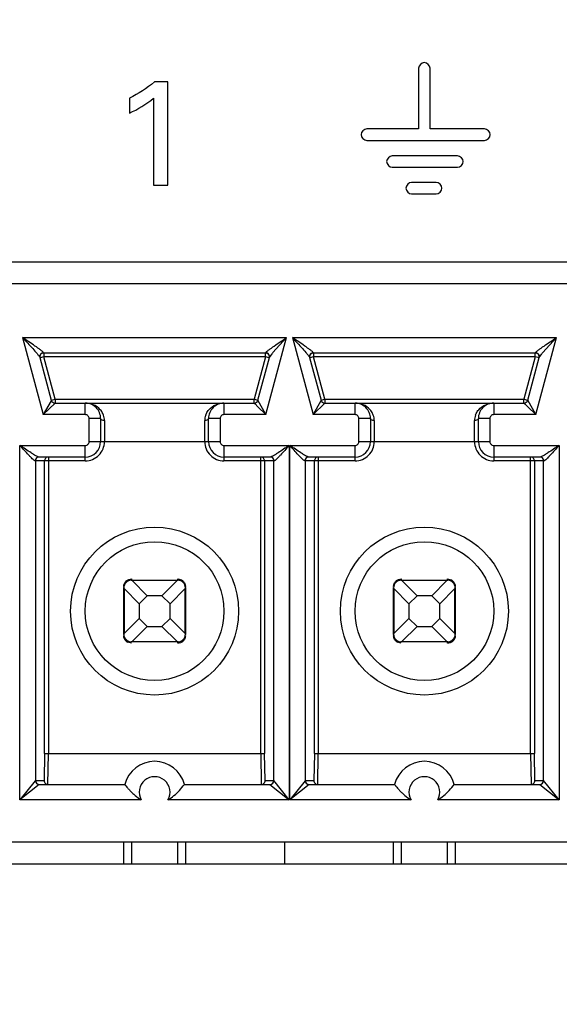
# Model space of a CAD drawing. Header units: inches. Extents: x 0 to 34, y 0 to 22.
# Tile 7 of 125: x 7.527 to 7.733, y 5.312 to 5.689. Entities that reach past the tile are written whole.
import ezdxf

# ---------------------------------------------------------------- set-up
doc = ezdxf.new("R2010")
doc.units = ezdxf.units.IN
doc.header["$LTSCALE"] = 1.87
doc.header["$MEASUREMENT"] = 0
doc.layers.get('0').update_dxf_attribs({"linetype": 'CONTINUOUS'})
doc.layers.add('02___PRT_ALL_AXES', color=7, linetype='CONTINUOUS')
doc.layers.add('DIMENSIONS', color=7, linetype='CONTINUOUS')
doc.styles.get("Standard").update_dxf_attribs({"font": 'txt', "width": 0.8})
doc.dimstyles.new('DIMSTYLE_2', dxfattribs={"dimtxt": 0.125, "dimasz": 0.18, "dimexe": 0.125, "dimexo": 0.0625, "dimgap": 0.09, "dimtad": 0, "dimtih": 1, "dimtoh": 1, "dimdec": 3, "dimlfac": 1.3333333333, "dimzin": 4, "dimdsep": 46, "dimtxsty": 'STANDARD', "dimblk": '_FILLED', "dimblk1": '_FILLED', "dimblk2": '_FILLED', "dimcen": 0.09, "dimadec": 0, "dimazin": 0, "dimtp": 0.001, "dimtm": 0.001, "dimtfac": 1, "dimtdec": 3, "dimtofl": 0, "dimtmove": 0, "dimatfit": 3, "dimldrblk": '_FILLED', "dimfxl": 1, "dimtolj": 1, "dimtzin": 4, "dimarcsym": 0})

# ---------------------------------------------------------------- blocks, each defined once
blk = doc.blocks.new('*D7')
at = {"layer": 'DIMENSIONS', "color": 2, "linetype": 'CONTINUOUS'}
blk.add_line((10.0188810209, 5.3034613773), (10.0188810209, 4.1254863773), dxfattribs=at)
at = {"layer": 'DIMENSIONS', "color": 2, "linetype": 'CONTINUOUS', "insert": (9.9563810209, 4.0629863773), "char_height": 0.125, "width": 1.425, "attachment_point": 3, "rotation": 90, "line_spacing_factor": 0.9}
blk.add_mtext('4.754{\\Ftxt.shx;\\W1.000000;\\H0.125000; }[120.74]', dxfattribs=at)
blk = doc.blocks.new('_FILLED')
at = {"color": 0, "linetype": 'BYBLOCK'}
blk.add_solid([(0, 0), (-1, 0.1736111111), (-1, -0.1736111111)], dxfattribs=at)
blk = doc.blocks.new('*D20')
at = {"layer": 'DIMENSIONS', "color": 2, "linetype": 'CONTINUOUS'}
blk.add_line((8.8549853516, 6.4662113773), (5.68896, 6.4662113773), dxfattribs=at)
at = {"layer": 'DIMENSIONS', "color": 2, "linetype": 'CONTINUOUS', "insert": (5.62646, 6.5287113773), "char_height": 0.125, "width": 1.325, "attachment_point": 3, "line_spacing_factor": 0.9}
blk.add_mtext('1.944{\\Ftxt.shx;\\W1.000000;\\H0.125000; }[49.39]', dxfattribs=at)

msp = doc.modelspace()

# ---------------------------------------------------------------- linework, layer by layer
at = {"color": 7, "linetype": 'CONTINUOUS'}
for p, q in [((7.6795124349, 5.6708301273), (7.6795124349, 5.6475853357)), ((7.6838863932, 5.6475853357), (7.6838863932, 5.6708301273)), ((7.5834416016, 5.6655884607), (7.5783561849, 5.6655884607)), ((7.5834416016, 5.6259915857), (7.5834416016, 5.6655884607)), ((7.5687426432, 5.659353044), (7.5687426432, 5.6536301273)), ((7.5779488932, 5.659353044), (7.5779488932, 5.6259915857)), ((7.6795124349, 5.6475853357), (7.6596447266, 5.6475853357)), ((7.7047707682, 5.6475853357), (7.6838863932, 5.6475853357)), ((7.6596447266, 5.6432113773), (7.7047707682, 5.6432113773)), ((7.6944353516, 5.637249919), (7.6694311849, 5.637249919)), ((7.6694311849, 5.6328759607), (7.6944353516, 5.6328759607)), ((7.6862363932, 5.627078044), (7.6768166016, 5.627078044)), ((7.5779488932, 5.6259915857), (7.5834416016, 5.6259915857)), ((7.6768166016, 5.6227040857), (7.6862363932, 5.6227040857)), ((8.6865363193, 5.5965361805), (7.1936583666, 5.5965361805)), ((8.6782863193, 5.5882861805), (7.2831145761, 5.5882861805)), ((7.5278025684, 5.5676170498), (7.535714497, 5.5380893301)), ((7.5278025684, 5.5676170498), (7.6289673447, 5.5676170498)), ((7.621054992, 5.5380893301), (7.6289673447, 5.5676170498)), ((7.6237272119, 5.5618537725), (7.6289671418, 5.5676171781)), ((7.6311490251, 5.5676170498), (7.6390609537, 5.5380893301)), ((7.6311490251, 5.5676170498), (7.7323138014, 5.5676170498)), ((7.7244014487, 5.5380893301), (7.7323138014, 5.5676170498)), ((7.7270736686, 5.5618537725), (7.7323135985, 5.5676171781)), ((7.5344283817, 5.5600020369), (7.538819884, 5.5436127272)), ((7.5358944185, 5.5602349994), (7.5344900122, 5.5598586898)), ((7.5358944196, 5.5617113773), (7.5358544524, 5.5618306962)), ((7.5358944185, 5.5617113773), (7.5358944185, 5.5602349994)), ((7.6208750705, 5.5617113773), (7.5358944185, 5.5617113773)), ((7.5402459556, 5.5439948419), (7.5358944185, 5.5602349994)), ((7.6208750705, 5.5602349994), (7.5358944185, 5.5602349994)), ((7.6208750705, 5.5602349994), (7.6165235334, 5.5439948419)), ((7.617949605, 5.5436127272), (7.6223411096, 5.5600020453)), ((7.6209150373, 5.5618306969), (7.6208750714, 5.5617113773)), ((7.6208750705, 5.5602349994), (7.6208750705, 5.5615135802)), ((7.6223011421, 5.5598528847), (7.6208750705, 5.5602349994)), ((7.6211442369, 5.5618069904), (7.6209150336, 5.5618306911)), ((7.6223411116, 5.5600020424), (7.6233622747, 5.5614251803)), ((7.6377748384, 5.5600020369), (7.6421663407, 5.5436127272)), ((7.6392408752, 5.5602349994), (7.6378364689, 5.5598586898)), ((7.6392408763, 5.5617113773), (7.6392009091, 5.5618306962)), ((7.6392408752, 5.5617113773), (7.6392408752, 5.5602349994)), ((7.7242215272, 5.5617113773), (7.6392408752, 5.5617113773)), ((7.6435924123, 5.5439948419), (7.6392408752, 5.5602349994)), ((7.7242215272, 5.5602349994), (7.6392408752, 5.5602349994)), ((7.7242215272, 5.5602349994), (7.7198699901, 5.5439948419)), ((7.7212960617, 5.5436127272), (7.7256875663, 5.5600020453)), ((7.7242215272, 5.5602349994), (7.7242215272, 5.5615135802)), ((7.7256475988, 5.5598528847), (7.7242215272, 5.5602349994)), ((7.724261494, 5.5618306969), (7.724221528, 5.5617113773)), ((7.7244906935, 5.5618069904), (7.7242614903, 5.5618306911)), ((7.7256875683, 5.5600020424), (7.7267087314, 5.5614251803)), ((7.538819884, 5.5436127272), (7.5402459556, 5.5439948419)), ((7.5402459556, 5.5439948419), (7.5402459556, 5.5425408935)), ((7.5402459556, 5.5439948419), (7.6165235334, 5.5439948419)), ((7.6165235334, 5.542518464), (7.6165235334, 5.5439948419)), ((7.6165235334, 5.5439948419), (7.6179279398, 5.5436185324)), ((7.6421663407, 5.5436127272), (7.6435924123, 5.5439948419)), ((7.6435924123, 5.5439948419), (7.6435924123, 5.5425408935)), ((7.6435924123, 5.5439948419), (7.7198699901, 5.5439948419)), ((7.7198699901, 5.542518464), (7.7198699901, 5.5439948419)), ((7.7198699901, 5.5439948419), (7.7212743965, 5.5436185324)), ((7.5357144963, 5.5380893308), (7.5402394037, 5.542512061)), ((7.5387060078, 5.5434101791), (7.535714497, 5.5380893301)), ((7.5388198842, 5.5436127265), (7.5387060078, 5.5434101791)), ((7.5402459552, 5.542518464), (7.6165235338, 5.542518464)), ((7.5518099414, 5.5380893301), (7.5518099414, 5.542518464)), ((7.6049595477, 5.542518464), (7.6049595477, 5.5380893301)), ((7.6165235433, 5.5425184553), (7.6168593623, 5.5421902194)), ((7.6168593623, 5.5421902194), (7.6179810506, 5.5410938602)), ((7.621054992, 5.5380893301), (7.6179539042, 5.5436050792)), ((7.6179810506, 5.5410938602), (7.6210549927, 5.5380893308)), ((7.639060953, 5.5380893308), (7.6435858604, 5.542512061)), ((7.6420524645, 5.5434101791), (7.6390609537, 5.5380893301)), ((7.6421663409, 5.5436127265), (7.6420524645, 5.5434101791)), ((7.6435924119, 5.542518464), (7.7198699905, 5.542518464)), ((7.6551563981, 5.5380893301), (7.6551563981, 5.542518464)), ((7.7083060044, 5.542518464), (7.7083060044, 5.5380893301)), ((7.71987, 5.5425184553), (7.720205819, 5.5421902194)), ((7.720205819, 5.5421902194), (7.7213275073, 5.5410938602)), ((7.7244014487, 5.5380893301), (7.7213003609, 5.5436050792)), ((7.7213275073, 5.5410938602), (7.7244014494, 5.5380893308)), ((7.5518099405, 5.5380893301), (7.535714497, 5.5380893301)), ((7.5577154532, 5.5366129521), (7.5532863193, 5.5366129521)), ((7.5532863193, 5.5277546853), (7.5532863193, 5.5366129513)), ((7.5577154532, 5.5366129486), (7.5577154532, 5.5277546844)), ((7.6034831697, 5.5366129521), (7.5990540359, 5.5366129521)), ((7.5990540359, 5.5277546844), (7.5990540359, 5.5366129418)), ((7.6034831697, 5.5366129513), (7.6034831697, 5.5277546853)), ((7.621054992, 5.5380893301), (7.6049595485, 5.5380893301)), ((7.6551563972, 5.5380893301), (7.6390609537, 5.5380893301)), ((7.6610619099, 5.5366129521), (7.656632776, 5.5366129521)), ((7.656632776, 5.5277546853), (7.656632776, 5.5366129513)), ((7.6610619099, 5.5366129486), (7.6610619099, 5.5277546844)), ((7.7068296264, 5.5366129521), (7.7024004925, 5.5366129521)), ((7.7024004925, 5.5277546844), (7.7024004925, 5.5366129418)), ((7.7068296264, 5.5366129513), (7.7068296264, 5.5277546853)), ((7.7244014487, 5.5380893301), (7.7083060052, 5.5380893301)), ((7.5591918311, 5.5358076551), (7.5591918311, 5.5277546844)), ((7.5975776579, 5.5277546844), (7.5975776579, 5.5358076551)), ((7.6625382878, 5.5358076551), (7.6625382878, 5.5277546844)), ((7.7009241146, 5.5277546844), (7.7009241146, 5.5358076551)), ((7.5268188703, 5.3904514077), (7.5268188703, 5.5262783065)), ((7.5268188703, 5.5262783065), (7.5518099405, 5.5262783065)), ((7.5518099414, 5.5203727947), (7.5518099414, 5.5262783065)), ((7.5532863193, 5.5277546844), (7.6034831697, 5.5277546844)), ((7.6049595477, 5.5262783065), (7.6049595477, 5.5203727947)), ((7.6049595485, 5.5262783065), (7.6299505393, 5.5262783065)), ((7.6299505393, 5.5262783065), (7.6299505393, 5.3904513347)), ((7.630165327, 5.3904514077), (7.630165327, 5.5262783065)), ((7.630165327, 5.5262783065), (7.6551563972, 5.5262783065)), ((7.6551563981, 5.5203727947), (7.6551563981, 5.5262783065)), ((7.656632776, 5.5277546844), (7.7068296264, 5.5277546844)), ((7.7083060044, 5.5262783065), (7.7083060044, 5.5203727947)), ((7.7083060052, 5.5262783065), (7.733296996, 5.5262783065)), ((7.733296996, 5.5262783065), (7.733296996, 5.3904513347)), ((7.5518099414, 5.5218491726), (7.5340518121, 5.5218491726)), ((7.5377302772, 5.5218491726), (7.537730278, 5.4081681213)), ((7.6227176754, 5.5218491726), (7.6049595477, 5.5218491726)), ((7.619039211, 5.4081681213), (7.6190392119, 5.5218267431)), ((7.6551563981, 5.5218491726), (7.6373982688, 5.5218491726)), ((7.6410767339, 5.5218491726), (7.6410767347, 5.4081681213)), ((7.7260641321, 5.5218491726), (7.7083060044, 5.5218491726)), ((7.7223856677, 5.4081681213), (7.7223856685, 5.5218267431)), ((7.5518099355, 5.5203727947), (7.5326052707, 5.5203727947)), ((7.5327235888, 5.5203727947), (7.5327235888, 5.3978334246)), ((7.5362541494, 5.4081672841), (7.5362541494, 5.5203727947)), ((7.6241642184, 5.5203727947), (7.6049595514, 5.5203727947)), ((7.6205153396, 5.5203727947), (7.6205153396, 5.408167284)), ((7.6240459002, 5.3978334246), (7.6240459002, 5.5203727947)), ((7.6551563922, 5.5203727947), (7.6359517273, 5.5203727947)), ((7.6360700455, 5.5203727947), (7.6360700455, 5.3978334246)), ((7.6396006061, 5.4081672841), (7.6396006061, 5.5203727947)), ((7.7275106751, 5.5203727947), (7.708306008, 5.5203727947)), ((7.7238617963, 5.5203727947), (7.7238617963, 5.408167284)), ((7.7273923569, 5.3978334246), (7.7273923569, 5.5203727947)), ((7.5694082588, 5.4746012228), (7.5695296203, 5.4745930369)), ((7.5695264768, 5.4751015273), (7.5695264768, 5.4746050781)), ((7.5695264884, 5.4746050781), (7.5872430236, 5.4746050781)), ((7.5695296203, 5.4745930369), (7.569758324, 5.4744952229)), ((7.5755556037, 5.4686995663), (7.5697791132, 5.4744760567)), ((7.5869903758, 5.4744760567), (7.5697791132, 5.4744760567)), ((7.5869903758, 5.4744760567), (7.5812138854, 5.4686995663)), ((7.5869903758, 5.4744760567), (7.587239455, 5.4745929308)), ((7.587239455, 5.4745929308), (7.5873694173, 5.4745997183)), ((7.5872430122, 5.4748264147), (7.5872430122, 5.4751015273)), ((7.5872430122, 5.4751015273), (7.5887193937, 5.4747192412)), ((7.5901957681, 5.4720134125), (7.5901957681, 5.4722480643)), ((7.6727547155, 5.4746012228), (7.672876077, 5.4745930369)), ((7.6728729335, 5.4751015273), (7.6728729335, 5.4746050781)), ((7.6728729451, 5.4746050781), (7.6905894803, 5.4746050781)), ((7.672876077, 5.4745930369), (7.6731047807, 5.4744952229)), ((7.6789020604, 5.4686995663), (7.6731255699, 5.4744760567)), ((7.6903368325, 5.4744760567), (7.6731255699, 5.4744760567)), ((7.6903368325, 5.4744760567), (7.6845603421, 5.4686995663)), ((7.6903368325, 5.4744760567), (7.6905859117, 5.4745929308)), ((7.6905859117, 5.4745929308), (7.690715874, 5.4745997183)), ((7.6905894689, 5.4748264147), (7.6905894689, 5.4751015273)), ((7.6905894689, 5.4751015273), (7.6920658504, 5.4747192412)), ((7.6935422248, 5.4720134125), (7.6935422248, 5.4722480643)), ((7.5665737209, 5.4539357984), (7.5665737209, 5.4716523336)), ((7.5665858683, 5.471648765), (7.5665790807, 5.4717787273)), ((7.5667027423, 5.4713996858), (7.5665858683, 5.471648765)), ((7.5667027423, 5.4713996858), (7.5724792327, 5.4656231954)), ((7.5667027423, 5.4713996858), (7.5667027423, 5.4541884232)), ((7.5724792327, 5.4656231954), (7.5755556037, 5.4686995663)), ((7.5812138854, 5.4686995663), (7.5755556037, 5.4686995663)), ((7.5812138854, 5.4686995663), (7.5842902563, 5.4656231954)), ((7.5842902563, 5.4656231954), (7.5900667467, 5.4713996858)), ((7.5900667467, 5.4541884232), (7.5900667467, 5.4713996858)), ((7.5901837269, 5.4716491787), (7.5900859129, 5.471420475)), ((7.5901919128, 5.4717705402), (7.5901837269, 5.4716491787)), ((7.5901957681, 5.4716523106), (7.5901957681, 5.4539357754)), ((7.6699201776, 5.4539357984), (7.6699201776, 5.4716523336)), ((7.669932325, 5.471648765), (7.6699255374, 5.4717787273)), ((7.670049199, 5.4713996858), (7.669932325, 5.471648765)), ((7.670049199, 5.4713996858), (7.6758256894, 5.4656231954)), ((7.670049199, 5.4713996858), (7.670049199, 5.4541884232)), ((7.6758256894, 5.4656231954), (7.6789020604, 5.4686995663)), ((7.6845603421, 5.4686995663), (7.6789020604, 5.4686995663)), ((7.6845603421, 5.4686995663), (7.687636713, 5.4656231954)), ((7.687636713, 5.4656231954), (7.6934132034, 5.4713996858)), ((7.6934132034, 5.4541884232), (7.6934132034, 5.4713996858)), ((7.6935301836, 5.4716491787), (7.6934323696, 5.471420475)), ((7.6935383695, 5.4717705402), (7.6935301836, 5.4716491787)), ((7.6935422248, 5.4716523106), (7.6935422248, 5.4539357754)), ((7.5724792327, 5.4656231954), (7.5724792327, 5.4599649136)), ((7.5842902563, 5.4599649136), (7.5842902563, 5.4656231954)), ((7.6758256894, 5.4656231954), (7.6758256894, 5.4599649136)), ((7.687636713, 5.4599649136), (7.687636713, 5.4656231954)), ((7.5724792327, 5.4599649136), (7.5667027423, 5.4541884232)), ((7.5755556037, 5.4568885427), (7.5724792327, 5.4599649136)), ((7.5842902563, 5.4599649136), (7.5812138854, 5.4568885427)), ((7.5900667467, 5.4541884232), (7.5842902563, 5.4599649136)), ((7.6758256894, 5.4599649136), (7.670049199, 5.4541884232)), ((7.6789020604, 5.4568885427), (7.6758256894, 5.4599649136)), ((7.687636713, 5.4599649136), (7.6845603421, 5.4568885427)), ((7.6934132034, 5.4541884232), (7.687636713, 5.4599649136)), ((7.5665737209, 5.4535746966), (7.5665737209, 5.4533400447)), ((7.5665775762, 5.4538175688), (7.5665857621, 5.4539389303)), ((7.5665857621, 5.4539389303), (7.5666835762, 5.454167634)), ((7.5697791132, 5.4511120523), (7.5755556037, 5.4568885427)), ((7.5755556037, 5.4568885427), (7.5812138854, 5.4568885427)), ((7.5812138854, 5.4568885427), (7.5869903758, 5.4511120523)), ((7.5900667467, 5.4541884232), (7.5901836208, 5.453939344)), ((7.5901836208, 5.453939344), (7.5901904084, 5.4538093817)), ((7.6699201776, 5.4535746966), (7.6699201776, 5.4533400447)), ((7.6699240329, 5.4538175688), (7.6699322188, 5.4539389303)), ((7.6699322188, 5.4539389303), (7.6700300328, 5.454167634)), ((7.6731255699, 5.4511120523), (7.6789020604, 5.4568885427)), ((7.6789020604, 5.4568885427), (7.6845603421, 5.4568885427)), ((7.6845603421, 5.4568885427), (7.6903368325, 5.4511120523)), ((7.6934132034, 5.4541884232), (7.6935300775, 5.453939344)), ((7.6935300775, 5.453939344), (7.6935368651, 5.4538093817)), ((7.5695264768, 5.4504865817), (7.5680500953, 5.4508688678)), ((7.569530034, 5.4509951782), (7.5694000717, 5.4509883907)), ((7.5872430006, 5.4509830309), (7.5695264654, 5.4509830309)), ((7.5697791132, 5.4511120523), (7.569530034, 5.4509951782)), ((7.5697791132, 5.4511120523), (7.5869903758, 5.4511120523)), ((7.5872398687, 5.4509950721), (7.587011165, 5.4510928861)), ((7.5873612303, 5.4509868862), (7.5872398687, 5.4509950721)), ((7.5872430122, 5.4504865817), (7.5872430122, 5.4509830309)), ((7.6728729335, 5.4504865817), (7.671396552, 5.4508688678)), ((7.6728764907, 5.4509951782), (7.6727465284, 5.4509883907)), ((7.6905894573, 5.4509830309), (7.6728729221, 5.4509830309)), ((7.6731255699, 5.4511120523), (7.6728764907, 5.4509951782)), ((7.6731255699, 5.4511120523), (7.6903368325, 5.4511120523)), ((7.6905863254, 5.4509950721), (7.6903576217, 5.4510928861)), ((7.6907076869, 5.4509868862), (7.6905863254, 5.4509950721)), ((7.6905894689, 5.4504865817), (7.6905894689, 5.4509830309)), ((7.5362541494, 5.4081672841), (7.5360641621, 5.3978334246)), ((7.5362541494, 5.4081680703), (7.6205153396, 5.4081680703)), ((7.5375403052, 5.3963570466), (7.5377302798, 5.4081681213)), ((7.6190392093, 5.4081681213), (7.6192291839, 5.3963570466)), ((7.6207053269, 5.3978334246), (7.6205153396, 5.408167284)), ((7.6396006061, 5.4081672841), (7.6394106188, 5.3978334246)), ((7.6396006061, 5.4081680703), (7.7238617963, 5.4081680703)), ((7.6408867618, 5.3963570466), (7.6410767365, 5.4081681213)), ((7.722385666, 5.4081681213), (7.7225756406, 5.3963570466)), ((7.7240517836, 5.3978334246), (7.7238617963, 5.408167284)), ((7.5326492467, 5.3977392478), (7.526818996, 5.3904514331)), ((7.5327235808, 5.3978321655), (7.5326492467, 5.3977392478)), ((7.5327235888, 5.3978334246), (7.5360641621, 5.3978334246)), ((7.6207053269, 5.3978334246), (7.6240459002, 5.3978334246)), ((7.6299505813, 5.3904513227), (7.6240576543, 5.3978174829)), ((7.6359957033, 5.3977392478), (7.6301654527, 5.3904514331)), ((7.6360700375, 5.3978321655), (7.6359957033, 5.3977392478)), ((7.6360700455, 5.3978334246), (7.6394106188, 5.3978334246)), ((7.7240517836, 5.3978334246), (7.7273923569, 5.3978334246)), ((7.733297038, 5.3904513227), (7.727404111, 5.3978174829)), ((7.5342116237, 5.3963570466), (7.5268186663, 5.3904515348)), ((7.5342022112, 5.3963570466), (7.5669487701, 5.3963570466)), ((7.589820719, 5.3963570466), (7.6225672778, 5.3963570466)), ((7.6225578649, 5.3963570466), (7.6299506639, 5.3904515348)), ((7.6375580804, 5.3963570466), (7.630165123, 5.3904515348)), ((7.6375486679, 5.3963570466), (7.6702952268, 5.3963570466)), ((7.6931671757, 5.3963570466), (7.7259137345, 5.3963570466)), ((7.7259043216, 5.3963570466), (7.7332971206, 5.3904515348)), ((7.5732704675, 5.3904514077), (7.5268188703, 5.3904514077)), ((7.6299505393, 5.3904513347), (7.5834990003, 5.3904513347)), ((7.6766169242, 5.3904514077), (7.630165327, 5.3904514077)), ((7.733296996, 5.3904513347), (7.686845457, 5.3904513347)), ((8.6782863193, 5.3742113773), (7.1936583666, 5.3742113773)), ((7.5665737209, 5.3659613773), (7.5665737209, 5.3742113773)), ((7.5695264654, 5.3742113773), (7.5695264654, 5.3659613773)), ((7.5872430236, 5.3659613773), (7.5872430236, 5.3742113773)), ((7.5901957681, 5.3742113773), (7.5901957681, 5.3659613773)), ((7.6281881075, 5.3742113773), (7.6281881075, 5.3659613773)), ((7.6699201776, 5.3659613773), (7.6699201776, 5.3742113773)), ((7.6728729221, 5.3742113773), (7.6728729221, 5.3659613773)), ((7.6905894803, 5.3659613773), (7.6905894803, 5.3742113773)), ((7.6935422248, 5.3742113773), (7.6935422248, 5.3659613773)), ((7.1936583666, 5.3659613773), (8.6865363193, 5.3659613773))]:
    msp.add_line(p, q, dxfattribs=at)
for centre, radius in [((7.5783847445, 5.4627940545), 0.0321850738), ((7.6817312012, 5.4627940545), 0.0321850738), ((7.5783847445, 5.4627940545), 0.0265748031), ((7.6817312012, 5.4627940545), 0.0265748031)]:
    msp.add_circle(centre, radius, dxfattribs=at)
for centre, radius, start, end in [((7.5358944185, 5.5602349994), 0.001476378, 89.9999999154, 195), ((7.6208750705, 5.5602349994), 0.001476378, 344.9999999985, 90), ((7.6570453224, 5.5331144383), 0.0440005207, 139.2198006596, 139.9528085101), ((7.6392408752, 5.5602349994), 0.001476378, 89.9999999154, 195), ((7.7242215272, 5.5602349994), 0.001476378, 344.9999999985, 90), ((7.7603917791, 5.5331144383), 0.0440005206, 139.2198006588, 139.9528085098), ((7.5402459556, 5.5439948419), 0.001476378, 195.0000002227, 270), ((7.5518099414, 5.5366129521), 0.0059055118, 359.9999659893, 89.9999999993), ((7.6049595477, 5.5366129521), 0.0059055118, 89.998497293, 179.9999999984), ((7.6165235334, 5.5439948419), 0.001476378, 270, 344.999999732), ((7.6435924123, 5.5439948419), 0.001476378, 195.0000002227, 270), ((7.6551563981, 5.5366129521), 0.0059055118, 359.9999659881, 89.9999999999), ((7.7083060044, 5.5366129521), 0.0059055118, 89.998497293, 179.9999999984), ((7.7198699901, 5.5439948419), 0.001476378, 270, 344.999999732), ((7.5518099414, 5.5366129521), 0.0014763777, 359.9999660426, 90.0000339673), ((7.5530406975, 5.5358047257), 0.0061511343, 0.0272859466, 20.33357544), ((7.603728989, 5.5358046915), 0.0061513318, 159.6707399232, 179.9723960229), ((7.6049595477, 5.5366129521), 0.0014763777, 89.9999660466, 180.0000339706), ((7.6551563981, 5.5366129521), 0.0014763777, 359.9999660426, 90.0000339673), ((7.6563871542, 5.5358047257), 0.0061511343, 0.0272859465, 20.3335754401), ((7.7070754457, 5.5358046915), 0.0061513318, 159.6707399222, 179.9723960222), ((7.7083060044, 5.5366129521), 0.0014763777, 89.9999660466, 180.0000339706), ((7.5518099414, 5.5277546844), 0.0073818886, 269.9999542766, 360), ((7.5518099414, 5.5277546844), 0.0014763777, 269.9999660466, 3.39706e-05), ((7.5518099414, 5.5277546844), 0.0059055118, 270.000000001, 359.9999999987), ((7.6049595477, 5.5277546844), 0.007381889, 180, 270.0000286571), ((7.6049595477, 5.5277546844), 0.0059055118, 180.0000000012, 269.9999999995), ((7.6049595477, 5.5277546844), 0.0014763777, 179.9999660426, 270.0000339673), ((7.6551563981, 5.5277546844), 0.0073818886, 269.9999542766, 360), ((7.6551563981, 5.5277546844), 0.0014763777, 269.9999660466, 3.39706e-05), ((7.6551563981, 5.5277546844), 0.0059055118, 270.000000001, 359.9999999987), ((7.7083060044, 5.5277546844), 0.007381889, 180, 270.0000286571), ((7.7083060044, 5.5277546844), 0.0059055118, 180.0000000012, 269.9999999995), ((7.7083060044, 5.5277546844), 0.0014763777, 179.9999660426, 270.0000339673), ((7.5341993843, 5.520373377), 0.0014757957, 89.987070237, 180.0226083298), ((7.5377299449, 5.520373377), 0.0014757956, 89.9870695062, 180.0226090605), ((7.6190398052, 5.5203736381), 0.0014755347, 359.9672506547, 90.0230707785), ((7.6225701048, 5.520373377), 0.0014757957, 359.9773916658, 90.0129297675), ((7.637545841, 5.520373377), 0.0014757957, 89.987070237, 180.0226083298), ((7.6410764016, 5.520373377), 0.0014757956, 89.9870695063, 180.0226090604), ((7.7223862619, 5.5203736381), 0.0014755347, 359.9672506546, 90.0230707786), ((7.7259165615, 5.520373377), 0.0014757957, 359.9773916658, 90.0129297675), ((7.5695264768, 5.4716523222), 0.0029527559, 90, 179.9997786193), ((7.569531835, 5.4742286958), 0.0003497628, 45.0095822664, 49.6428266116), ((7.5872430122, 5.4716523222), 0.0029527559, 0, 89.9997786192), ((7.587280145, 5.4721393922), 0.0029541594, 48.9879842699, 60.8436828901), ((7.6728729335, 5.4716523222), 0.0029527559, 90, 179.9997786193), ((7.6728782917, 5.4742286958), 0.0003497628, 45.0095822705, 49.6428266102), ((7.6905894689, 5.4716523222), 0.0029527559, 0, 89.9997786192), ((7.6906266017, 5.4721393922), 0.0029541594, 48.9879842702, 60.8436828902), ((7.5898193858, 5.471646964), 0.0003497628, 315.0095822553, 319.6428266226), ((7.6931658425, 5.471646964), 0.0003497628, 315.0095822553, 319.6428266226), ((7.5695264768, 5.4539357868), 0.0029527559, 180, 269.9997786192), ((7.5669501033, 5.453941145), 0.0003497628, 135.0095822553, 139.6428266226), ((7.5872430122, 5.4539357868), 0.0029527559, 270, 359.9997786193), ((7.6728729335, 5.4539357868), 0.0029527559, 180, 269.9997786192), ((7.67029656, 5.453941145), 0.0003497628, 135.0095822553, 139.6428266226), ((7.6905894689, 5.4539357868), 0.0029527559, 270, 359.9997786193), ((7.569489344, 5.4534487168), 0.0029541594, 228.9879842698, 240.8436828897), ((7.587237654, 5.4513594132), 0.0003497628, 225.0095822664, 229.6428266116), ((7.6728358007, 5.4534487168), 0.0029541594, 228.9879842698, 240.8436828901), ((7.6905841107, 5.4513594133), 0.0003497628, 225.0095822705, 229.6428266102), ((7.5783847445, 5.3934042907), 0.0118110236, 14.4775121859, 165.5224878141), ((7.6817312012, 5.3934042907), 0.0118110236, 14.4775121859, 165.5224878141), ((7.5342003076, 5.3978327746), 0.0014767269, 180.0715289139, 269.9964389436), ((7.5375399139, 5.3978327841), 0.0014757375, 179.9751317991, 270.0151896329), ((7.5783847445, 5.3934042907), 0.0059053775, 329.9979909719, 210.0012922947), ((7.619229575, 5.3978327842), 0.0014757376, 269.9848155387, 0.0248630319), ((7.6225691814, 5.3978327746), 0.0014767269, 270.0035613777, 359.9284706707), ((7.6375467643, 5.3978327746), 0.0014767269, 180.0715289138, 269.9964389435), ((7.6408863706, 5.3978327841), 0.0014757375, 179.975131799, 270.015189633), ((7.6817312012, 5.3934042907), 0.0059053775, 329.9979909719, 210.0012922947), ((7.7225760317, 5.3978327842), 0.0014757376, 269.9848155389, 0.0248630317), ((7.7259156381, 5.3978327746), 0.0014767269, 270.0035613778, 359.9284706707)]:
    msp.add_arc(centre, radius, start, end, dxfattribs=at)
for points in [[(7.6816988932, 5.6730165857), (7.6806681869, 5.6730165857), (7.6795124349, 5.6718608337), (7.6795124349, 5.6708301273)], [(7.6838863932, 5.6708301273), (7.6838863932, 5.6718610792), (7.6827298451, 5.6730165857), (7.6816988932, 5.6730165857)], [(7.5783561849, 5.6655884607), (7.5754361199, 5.6631263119), (7.572127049, 5.6611235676), (7.5687426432, 5.659353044)], [(7.5687426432, 5.6536301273), (7.5720116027, 5.6551696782), (7.5751825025, 5.6570285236), (7.5779488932, 5.659353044)], [(7.6596447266, 5.6475853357), (7.6586140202, 5.6475853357), (7.6574582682, 5.6464295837), (7.6574582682, 5.6453988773)], [(7.7069572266, 5.6453988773), (7.7069572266, 5.6464295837), (7.7058014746, 5.6475853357), (7.7047707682, 5.6475853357)], [(7.6574582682, 5.6453988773), (7.6574582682, 5.6443679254), (7.6586137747, 5.6432113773), (7.6596447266, 5.6432113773)], [(7.7047707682, 5.6432113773), (7.7058017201, 5.6432113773), (7.7069572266, 5.6443679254), (7.7069572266, 5.6453988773)], [(7.6694311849, 5.637249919), (7.668400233, 5.637249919), (7.6672436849, 5.6360944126), (7.6672436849, 5.6350634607)], [(7.6672436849, 5.6350634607), (7.6672436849, 5.6340322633), (7.6683999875, 5.6328759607), (7.6694311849, 5.6328759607)], [(7.6966218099, 5.6350634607), (7.6966218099, 5.636094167), (7.6954660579, 5.637249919), (7.6944353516, 5.637249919)], [(7.6944353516, 5.6328759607), (7.6954663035, 5.6328759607), (7.6966218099, 5.6340325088), (7.6966218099, 5.6350634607)], [(7.6768166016, 5.627078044), (7.6757854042, 5.627078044), (7.6746291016, 5.6259217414), (7.6746291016, 5.624890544)], [(7.6884228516, 5.624890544), (7.6884228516, 5.6259214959), (7.6872673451, 5.627078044), (7.6862363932, 5.627078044)], [(7.6746291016, 5.624890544), (7.6746291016, 5.6238595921), (7.6757856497, 5.6227040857), (7.6768166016, 5.6227040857)], [(7.6862363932, 5.6227040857), (7.6872670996, 5.6227040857), (7.6884228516, 5.6238598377), (7.6884228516, 5.624890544)], [(7.5402394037, 5.542512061), (7.5402415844, 5.5425141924), (7.5402437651, 5.5425163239), (7.5402459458, 5.5425184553)], [(7.6179539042, 5.5436050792), (7.6179524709, 5.5436076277), (7.6179510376, 5.5436101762), (7.6179496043, 5.5436127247)], [(7.6435858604, 5.542512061), (7.6435880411, 5.5425141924), (7.6435902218, 5.5425163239), (7.6435924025, 5.5425184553)], [(7.7213003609, 5.5436050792), (7.7212989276, 5.5436076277), (7.7212974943, 5.5436101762), (7.721296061, 5.5436127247)], [(7.6240576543, 5.3978174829), (7.6240537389, 5.3978223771), (7.6240498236, 5.3978272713), (7.6240459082, 5.3978321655)], [(7.727404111, 5.3978174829), (7.7274001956, 5.3978223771), (7.7273962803, 5.3978272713), (7.7273923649, 5.3978321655)]]:
    msp.add_open_spline(points, degree=3, dxfattribs=at)
for points, knots in [([(7.5358544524, 5.5618306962), (7.5357917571, 5.5620179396), (7.5353281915, 5.5623657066), (7.5346216, 5.5629561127), (7.5336357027, 5.5636512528), (7.532163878, 5.5646821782), (7.5302032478, 5.5660073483), (7.5286109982, 5.5670753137), (7.5278026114, 5.5676168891)], [0, 0, 0, 0, 0.0596382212, 0.1621485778, 0.2859691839, 0.420752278, 0.7061191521, 1, 1, 1, 1]), ([(7.5278026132, 5.5676168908), (7.5284605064, 5.5669052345), (7.529758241, 5.5655029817), (7.5316215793, 5.5634610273), (7.5330612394, 5.5618603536), (7.5339603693, 5.5607474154), (7.5343181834, 5.5602779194), (7.5344064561, 5.5600649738)], [0, 0, 0, 0, 0.289527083, 0.5706388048, 0.8263771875, 0.9311356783, 1, 1, 1, 1]), ([(7.6209150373, 5.5618306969), (7.6209777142, 5.5620179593), (7.6214413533, 5.5623657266), (7.6221479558, 5.5629561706), (7.6231339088, 5.5636513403), (7.6246058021, 5.5646822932), (7.6265664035, 5.566007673), (7.6281589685, 5.5670752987), (7.6289673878, 5.5676168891)], [0, 0, 0, 0, 0.0596393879, 0.1621508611, 0.2859718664, 0.4207549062, 0.7061209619, 1, 1, 1, 1]), ([(7.6392009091, 5.5618306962), (7.6391382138, 5.5620179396), (7.6386746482, 5.5623657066), (7.6379680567, 5.5629561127), (7.6369821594, 5.5636512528), (7.6355103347, 5.5646821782), (7.6335497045, 5.5660073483), (7.6319574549, 5.5670753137), (7.6311490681, 5.5676168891)], [0, 0, 0, 0, 0.0596382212, 0.1621485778, 0.2859691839, 0.420752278, 0.7061191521, 1, 1, 1, 1]), ([(7.6311490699, 5.5676168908), (7.6318069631, 5.5669052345), (7.6331046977, 5.5655029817), (7.634968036, 5.5634610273), (7.6364076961, 5.5618603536), (7.637306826, 5.5607474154), (7.6376646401, 5.5602779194), (7.6377529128, 5.5600649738)], [0, 0, 0, 0, 0.289527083, 0.5706388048, 0.8263771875, 0.9311356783, 1, 1, 1, 1]), ([(7.724261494, 5.5618306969), (7.7243241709, 5.5620179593), (7.72478781, 5.5623657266), (7.7254944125, 5.5629561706), (7.7264803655, 5.5636513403), (7.7279522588, 5.5646822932), (7.7299128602, 5.566007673), (7.7315054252, 5.5670752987), (7.7323138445, 5.5676168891)], [0, 0, 0, 0, 0.0596393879, 0.1621508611, 0.2859718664, 0.4207549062, 0.7061209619, 1, 1, 1, 1]), ([(7.5358544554, 5.5618306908), (7.5354207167, 5.5618260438), (7.5345143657, 5.5614024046), (7.5343179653, 5.5604140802), (7.5344283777, 5.5600020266)], [0, 0, 0, 0, 0.5041689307, 1, 1, 1, 1]), ([(7.5344064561, 5.5600649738), (7.5344109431, 5.5600541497), (7.5344189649, 5.5600334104), (7.5344256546, 5.5600121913), (7.5344283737, 5.5600020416)], [0, 0, 0, 0, 0.5272143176, 1, 1, 1, 1]), ([(7.6223411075, 5.5600020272), (7.6224412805, 5.5603758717), (7.6223055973, 5.5612698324), (7.6215398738, 5.5617320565), (7.6211442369, 5.5618069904)], [0, 0, 0, 0, 0.490098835, 1, 1, 1, 1]), ([(7.6392009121, 5.5618306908), (7.6387671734, 5.5618260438), (7.6378608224, 5.5614024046), (7.637664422, 5.5604140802), (7.6377748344, 5.5600020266)], [0, 0, 0, 0, 0.5041689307, 1, 1, 1, 1]), ([(7.6377529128, 5.5600649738), (7.6377573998, 5.5600541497), (7.6377654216, 5.5600334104), (7.6377721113, 5.5600121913), (7.6377748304, 5.5600020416)], [0, 0, 0, 0, 0.5272143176, 1, 1, 1, 1]), ([(7.7256875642, 5.5600020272), (7.7257877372, 5.5603758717), (7.725652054, 5.5612698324), (7.7248863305, 5.5617320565), (7.7244906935, 5.5618069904)], [0, 0, 0, 0, 0.490098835, 1, 1, 1, 1]), ([(7.5575863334, 5.5399861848), (7.5568594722, 5.5408167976), (7.5550270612, 5.5421010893), (7.552856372, 5.5425184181), (7.5518099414, 5.542518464)], [0, 0, 0, 0, 0.5133269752, 1, 1, 1, 1]), ([(7.5991827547, 5.5399857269), (7.5999096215, 5.5408164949), (7.6017422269, 5.5421011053), (7.6039132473, 5.5425184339), (7.6049598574, 5.542518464)], [0, 0, 0, 0, 0.513311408, 1, 1, 1, 1]), ([(7.6609327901, 5.5399861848), (7.6602059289, 5.5408167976), (7.6583735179, 5.5421010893), (7.6562028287, 5.5425184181), (7.6551563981, 5.542518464)], [0, 0, 0, 0, 0.5133269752, 1, 1, 1, 1]), ([(7.7025292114, 5.5399857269), (7.7032560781, 5.5408164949), (7.7050886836, 5.5421011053), (7.707259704, 5.5425184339), (7.7083063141, 5.542518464)], [0, 0, 0, 0, 0.513311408, 1, 1, 1, 1]), ([(7.5588085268, 5.5379421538), (7.5587364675, 5.5381373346), (7.5584239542, 5.5388706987), (7.5579738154, 5.539543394), (7.5575863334, 5.5399861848)], [0, 0, 0, 0, 0.2612313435, 1, 1, 1, 1]), ([(7.5591918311, 5.5358076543), (7.5590084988, 5.535807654), (7.5584661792, 5.5358528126), (7.5577154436, 5.5362158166), (7.5577154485, 5.5366129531)], [0, 0, 0, 0, 0.3158349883, 1, 1, 1, 1]), ([(7.5990540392, 5.5366129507), (7.59905404, 5.536506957), (7.5987866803, 5.5359297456), (7.5980633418, 5.5358076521), (7.5975776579, 5.5358076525)], [0, 0, 0, 0, 0.1791410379, 1, 1, 1, 1]), ([(7.5979608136, 5.5379417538), (7.5980328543, 5.5381369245), (7.5983452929, 5.5388702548), (7.5987953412, 5.5395429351), (7.5991827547, 5.5399857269)], [0, 0, 0, 0, 0.2612312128, 1, 1, 1, 1]), ([(7.6621549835, 5.5379421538), (7.6620829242, 5.5381373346), (7.6617704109, 5.5388706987), (7.6613202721, 5.539543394), (7.6609327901, 5.5399861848)], [0, 0, 0, 0, 0.2612313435, 1, 1, 1, 1]), ([(7.6625382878, 5.5358076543), (7.6623549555, 5.535807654), (7.6618126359, 5.5358528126), (7.6610619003, 5.5362158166), (7.6610619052, 5.5366129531)], [0, 0, 0, 0, 0.3158349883, 1, 1, 1, 1]), ([(7.7024004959, 5.5366129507), (7.7024004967, 5.536506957), (7.702133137, 5.5359297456), (7.7014097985, 5.5358076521), (7.7009241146, 5.5358076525)], [0, 0, 0, 0, 0.1791410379, 1, 1, 1, 1]), ([(7.7013072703, 5.5379417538), (7.7013793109, 5.5381369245), (7.7016917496, 5.5388702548), (7.7021417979, 5.5395429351), (7.7025292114, 5.5399857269)], [0, 0, 0, 0, 0.2612312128, 1, 1, 1, 1]), ([(7.532545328, 5.520381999), (7.5323870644, 5.520425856), (7.532040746, 5.5207068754), (7.5314852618, 5.5212066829), (7.5308116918, 5.5218954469), (7.5297910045, 5.5229767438), (7.5284537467, 5.5244512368), (7.5273715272, 5.5256605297), (7.5268188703, 5.5262785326)], [0, 0, 0, 0, 0.0597954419, 0.1561486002, 0.2756103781, 0.4090231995, 0.6981352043, 1, 1, 1, 1]), ([(7.5340518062, 5.5218491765), (7.5338888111, 5.521849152), (7.533480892, 5.5220332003), (7.5328120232, 5.5223806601), (7.5319697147, 5.5228908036), (7.530671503, 5.5237124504), (7.5289424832, 5.5248527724), (7.5275388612, 5.5257954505), (7.526819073, 5.5262783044)], [0, 0, 0, 0, 0.0575095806, 0.1514701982, 0.2696264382, 0.4033267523, 0.6941869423, 1, 1, 1, 1]), ([(7.629950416, 5.5262783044), (7.6292306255, 5.5257954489), (7.6278270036, 5.5248527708), (7.626097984, 5.523712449), (7.6247997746, 5.5228908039), (7.6239574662, 5.5223806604), (7.6232885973, 5.5220332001), (7.622880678, 5.521849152), (7.6227176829, 5.5218491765)], [0, 0, 0, 0, 0.3058140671, 0.596673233, 0.7303734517, 0.8485297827, 0.9424904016, 1, 1, 1, 1]), ([(7.6299505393, 5.5262784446), (7.6293832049, 5.5256440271), (7.6282739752, 5.5244048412), (7.6269039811, 5.5228944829), (7.6258646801, 5.5217994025), (7.6251855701, 5.5211072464), (7.6246521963, 5.5206494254), (7.6243078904, 5.5203727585), (7.6241642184, 5.5203727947)], [0, 0, 0, 0, 0.3077267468, 0.6016108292, 0.7362753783, 0.8552949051, 0.948052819, 1, 1, 1, 1]), ([(7.6358917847, 5.520381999), (7.6357335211, 5.520425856), (7.6353872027, 5.5207068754), (7.6348317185, 5.5212066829), (7.6341581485, 5.5218954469), (7.6331374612, 5.5229767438), (7.6318002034, 5.5244512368), (7.6307179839, 5.5256605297), (7.630165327, 5.5262785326)], [0, 0, 0, 0, 0.0597954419, 0.1561486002, 0.2756103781, 0.4090231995, 0.6981352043, 1, 1, 1, 1]), ([(7.6373982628, 5.5218491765), (7.6372352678, 5.521849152), (7.6368273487, 5.5220332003), (7.6361584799, 5.5223806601), (7.6353161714, 5.5228908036), (7.6340179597, 5.5237124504), (7.6322889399, 5.5248527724), (7.6308853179, 5.5257954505), (7.6301655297, 5.5262783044)], [0, 0, 0, 0, 0.0575095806, 0.1514701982, 0.2696264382, 0.4033267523, 0.6941869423, 1, 1, 1, 1]), ([(7.7332968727, 5.5262783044), (7.7325770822, 5.5257954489), (7.7311734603, 5.5248527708), (7.7294444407, 5.523712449), (7.7281462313, 5.5228908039), (7.7273039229, 5.5223806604), (7.7266350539, 5.5220332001), (7.7262271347, 5.521849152), (7.7260641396, 5.5218491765)], [0, 0, 0, 0, 0.3058140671, 0.596673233, 0.7303734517, 0.8485297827, 0.9424904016, 1, 1, 1, 1]), ([(7.733296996, 5.5262784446), (7.7327296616, 5.5256440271), (7.7316204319, 5.5244048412), (7.7302504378, 5.5228944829), (7.7292111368, 5.5217994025), (7.7285320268, 5.5211072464), (7.727998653, 5.5206494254), (7.7276543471, 5.5203727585), (7.7275106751, 5.5203727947)], [0, 0, 0, 0, 0.3077267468, 0.6016108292, 0.7362753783, 0.8552949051, 0.948052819, 1, 1, 1, 1]), ([(7.5340518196, 5.5218491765), (7.5336816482, 5.5218491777), (7.5329066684, 5.5215268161), (7.53260527, 5.5207483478), (7.5326052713, 5.5203727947)], [0, 0, 0, 0, 0.4963916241, 1, 1, 1, 1]), ([(7.6241642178, 5.5203727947), (7.6241642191, 5.5207483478), (7.6238628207, 5.5215268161), (7.6230878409, 5.5218491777), (7.6227176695, 5.5218491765)], [0, 0, 0, 0, 0.5036083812, 1, 1, 1, 1]), ([(7.6373982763, 5.5218491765), (7.6370281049, 5.5218491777), (7.6362531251, 5.5215268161), (7.6359517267, 5.5207483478), (7.635951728, 5.5203727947)], [0, 0, 0, 0, 0.4963916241, 1, 1, 1, 1]), ([(7.7275106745, 5.5203727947), (7.7275106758, 5.5207483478), (7.7272092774, 5.5215268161), (7.7264342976, 5.5218491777), (7.7260641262, 5.5218491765)], [0, 0, 0, 0, 0.5036083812, 1, 1, 1, 1]), ([(7.5326052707, 5.5203727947), (7.5325957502, 5.5203727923), (7.5325754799, 5.5203746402), (7.5325556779, 5.5203791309), (7.532545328, 5.520381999)], [0, 0, 0, 0, 0.4699048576, 1, 1, 1, 1]), ([(7.6359517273, 5.5203727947), (7.6359422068, 5.5203727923), (7.6359219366, 5.5203746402), (7.6359021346, 5.5203791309), (7.6358917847, 5.520381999)], [0, 0, 0, 0, 0.4699048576, 1, 1, 1, 1]), ([(7.5665737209, 5.4722480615), (7.5665737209, 5.4726442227), (7.5667502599, 5.4734501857), (7.5672488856, 5.4741056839), (7.5675507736, 5.4743685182)], [0, 0, 0, 0, 0.4974188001, 1, 1, 1, 1]), ([(7.5675507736, 5.4743685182), (7.567818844, 5.4746019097), (7.5684484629, 5.4749743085), (7.5691681, 5.4751015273), (7.5695264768, 5.4751015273)], [0, 0, 0, 0, 0.4979386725, 1, 1, 1, 1]), ([(7.5873694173, 5.4745997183), (7.5873736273, 5.4746000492), (7.5873822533, 5.4746005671), (7.5873909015, 5.4746005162), (7.5873953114, 5.4746003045)], [0, 0, 0, 0, 0.4888888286, 1, 1, 1, 1]), ([(7.5892187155, 5.4743685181), (7.5895206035, 5.4741056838), (7.5900192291, 5.4734501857), (7.5901957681, 5.4726442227), (7.5901957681, 5.4722480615)], [0, 0, 0, 0, 0.5025812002, 1, 1, 1, 1]), ([(7.6699201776, 5.4722480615), (7.6699201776, 5.4726442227), (7.6700967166, 5.4734501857), (7.6705953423, 5.4741056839), (7.6708972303, 5.4743685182)], [0, 0, 0, 0, 0.4974188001, 1, 1, 1, 1]), ([(7.6708972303, 5.4743685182), (7.6711653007, 5.4746019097), (7.6717949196, 5.4749743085), (7.6725145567, 5.4751015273), (7.6728729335, 5.4751015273)], [0, 0, 0, 0, 0.4979386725, 1, 1, 1, 1]), ([(7.690715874, 5.4745997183), (7.690720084, 5.4746000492), (7.69072871, 5.4746005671), (7.6907373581, 5.4746005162), (7.690741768, 5.4746003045)], [0, 0, 0, 0, 0.4888888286, 1, 1, 1, 1]), ([(7.6925651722, 5.4743685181), (7.6928670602, 5.4741056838), (7.6933656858, 5.4734501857), (7.6935422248, 5.4726442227), (7.6935422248, 5.4722480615)], [0, 0, 0, 0, 0.5025812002, 1, 1, 1, 1]), ([(7.5665790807, 5.4717787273), (7.5665787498, 5.4717829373), (7.5665782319, 5.4717915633), (7.5665782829, 5.4718002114), (7.5665784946, 5.4718046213)], [0, 0, 0, 0, 0.4888888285, 1, 1, 1, 1]), ([(7.6699255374, 5.4717787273), (7.6699252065, 5.4717829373), (7.6699246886, 5.4717915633), (7.6699247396, 5.4718002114), (7.6699249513, 5.4718046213)], [0, 0, 0, 0, 0.4888888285, 1, 1, 1, 1]), ([(7.5675507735, 5.4512195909), (7.5672488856, 5.4514824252), (7.5667502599, 5.4521379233), (7.5665737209, 5.4529438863), (7.5665737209, 5.4533400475)], [0, 0, 0, 0, 0.5025812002, 1, 1, 1, 1]), ([(7.5901957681, 5.4533400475), (7.5901957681, 5.4529438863), (7.5900192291, 5.4521379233), (7.5895206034, 5.4514824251), (7.5892187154, 5.4512195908)], [0, 0, 0, 0, 0.4974188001, 1, 1, 1, 1]), ([(7.5901904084, 5.4538093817), (7.5901907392, 5.4538051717), (7.5901912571, 5.4537965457), (7.5901912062, 5.4537878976), (7.5901909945, 5.4537834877)], [0, 0, 0, 0, 0.4888888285, 1, 1, 1, 1]), ([(7.6708972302, 5.4512195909), (7.6705953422, 5.4514824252), (7.6700967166, 5.4521379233), (7.6699201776, 5.4529438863), (7.6699201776, 5.4533400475)], [0, 0, 0, 0, 0.5025812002, 1, 1, 1, 1]), ([(7.6935422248, 5.4533400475), (7.6935422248, 5.4529438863), (7.6933656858, 5.4521379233), (7.6928670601, 5.4514824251), (7.6925651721, 5.4512195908)], [0, 0, 0, 0, 0.4974188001, 1, 1, 1, 1]), ([(7.6935368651, 5.4538093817), (7.6935371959, 5.4538051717), (7.6935377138, 5.4537965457), (7.6935376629, 5.4537878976), (7.6935374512, 5.4537834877)], [0, 0, 0, 0, 0.4888888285, 1, 1, 1, 1]), ([(7.5694000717, 5.4509883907), (7.5693958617, 5.4509880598), (7.5693872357, 5.4509875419), (7.5693785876, 5.4509875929), (7.5693741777, 5.4509878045)], [0, 0, 0, 0, 0.4888888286, 1, 1, 1, 1]), ([(7.5892187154, 5.4512195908), (7.588950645, 5.4509861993), (7.5883210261, 5.4506138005), (7.587601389, 5.4504865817), (7.5872430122, 5.4504865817)], [0, 0, 0, 0, 0.4979386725, 1, 1, 1, 1]), ([(7.6727465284, 5.4509883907), (7.6727423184, 5.4509880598), (7.6727336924, 5.4509875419), (7.6727250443, 5.4509875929), (7.6727206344, 5.4509878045)], [0, 0, 0, 0, 0.4888888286, 1, 1, 1, 1]), ([(7.6925651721, 5.4512195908), (7.6922971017, 5.4509861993), (7.6916674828, 5.4506138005), (7.6909478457, 5.4504865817), (7.6905894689, 5.4504865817)], [0, 0, 0, 0, 0.4979386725, 1, 1, 1, 1]), ([(7.5669487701, 5.3963570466), (7.566967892, 5.3963570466), (7.566996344, 5.3962608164), (7.5671161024, 5.3961636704), (7.5672747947, 5.3959322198), (7.5676170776, 5.3955237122), (7.5681557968, 5.3948681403), (7.5689365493, 5.3940009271), (7.5698583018, 5.3930599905), (7.5712561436, 5.3917913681), (7.5724300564, 5.3909367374), (7.5732704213, 5.3904515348)], [0, 0, 0, 0, 0.0065940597, 0.026074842, 0.0576180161, 0.100015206, 0.2115405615, 0.3490609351, 0.5027436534, 0.66537127, 1, 1, 1, 1]), ([(7.5834990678, 5.3904515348), (7.5851291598, 5.3913927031), (7.5873400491, 5.3933318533), (7.5892042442, 5.3955687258), (7.589820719, 5.3963570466)], [0, 0, 0, 0, 0.6503701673, 1, 1, 1, 1]), ([(7.6702952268, 5.3963570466), (7.6703143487, 5.3963570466), (7.6703428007, 5.3962608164), (7.6704625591, 5.3961636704), (7.6706212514, 5.3959322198), (7.6709635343, 5.3955237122), (7.6715022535, 5.3948681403), (7.672283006, 5.3940009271), (7.6732047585, 5.3930599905), (7.6746026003, 5.3917913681), (7.675776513, 5.3909367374), (7.676616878, 5.3904515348)], [0, 0, 0, 0, 0.0065940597, 0.026074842, 0.0576180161, 0.100015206, 0.2115405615, 0.3490609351, 0.5027436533, 0.66537127, 1, 1, 1, 1]), ([(7.6868455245, 5.3904515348), (7.6884756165, 5.3913927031), (7.6906865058, 5.3933318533), (7.6925507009, 5.3955687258), (7.6931671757, 5.3963570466)], [0, 0, 0, 0, 0.6503701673, 1, 1, 1, 1])]:
    msp.add_open_spline(points, degree=3, knots=knots, dxfattribs=at)
at = {"layer": '02___PRT_ALL_AXES', "color": 7, "linetype": 'CONTINUOUS'}
msp.add_line((7.6281881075, 5.3742113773), (7.6281881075, 5.3659613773), dxfattribs=at)

# ---------------------------------------------------------------- dimensions: what is measured, and where the dimension line sits
at = {"layer": 'DIMENSIONS', "color": 2, "linetype": 'CONTINUOUS'}
for feature_location, offset, dtype, origin, picture, middle in [((8.8549853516, 6.4662113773), (-3.1660253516, 0), 0, (8.9174853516, 5.0079863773), '*D20', (4.96396, 6.4662113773)), ((10.0188810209, 5.3034613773), (0, -1.177975), 1, (6.4537353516, 5.3659613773), '*D7', (10.0188810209, 3.3504863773))]:
    dim = msp.add_ordinate_dim(feature_location=feature_location, offset=offset, dtype=dtype, origin=origin, dimstyle='DIMSTYLE_2', override={"dimtad": 1, "dimtih": 0, "dimtoh": 0}, dxfattribs=at)
    dim.commit()
    dim.dimension.update_dxf_attribs({"geometry": picture, "text_midpoint": middle})

doc.saveas('drawing.dxf')
